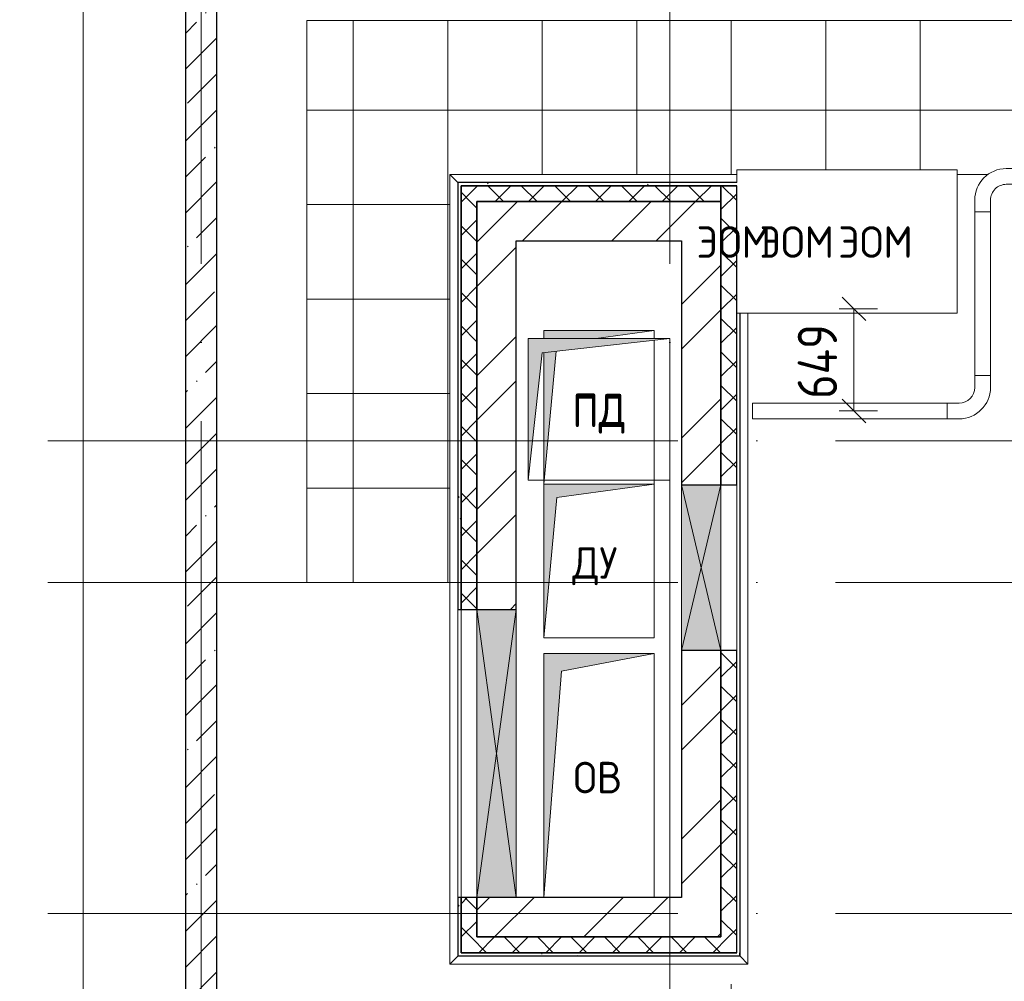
# Model space of a CAD drawing. Header units: millimetres. Extents: x -30540 to 150652, y -11730 to 123410.
# Tile 36 of 113: x 23683 to 29934, y 83269 to 89374. Entities that reach past the tile are written whole.
import ezdxf

# ---------------------------------------------------------------- set-up
doc = ezdxf.new("R2010")
doc.units = ezdxf.units.MM
doc.linetypes.add('ADSK_Линия сетки', pattern=[5000, 4000, -500, 0, -500])
for name, color, linetype, lineweight in [('A-____-____-DIMS', 7, 'Continuous', 9), ('A-____-____-DIMS-200', 7, 'Continuous', 9), ('A-____-NOTE-TEXT', 7, 'Continuous', 18), ('A-FLOR-____-OTLN', 7, 'Continuous', 18), ('A-GENM-____-OTLN', 7, 'Continuous', 18), ('A-GLAZ-____-MCUT', 7, 'Continuous', 9), ('A-GLAZ-____-OTLN', 7, 'Continuous', 18), ('A-ROOF-____-OTLN', 7, 'Continuous', 18), ('A-ROOF-____-PATT', 7, 'Continuous', 18), ('A-WALL-____-MCUT', 7, 'Continuous', 40), ('A-WALL-____-OTLN', 7, 'Continuous', 18), ('A-WALL-____-PATT', 7, 'Continuous', 40), ('E-CABL-TRAY-OTLN', 7, 'Continuous', 18), ('I-WALL-____-MCUT', 7, 'Continuous', 40), ('I-WALL-____-OTLN', 7, 'Continuous', 18), ('M-EQPM-____-OTLN', 7, 'Continuous', 18), ('S-GRID-____-OTLN', 7, 'Continuous', 9)]:
    doc.layers.add(name, color=color, linetype=linetype, lineweight=lineweight)
doc.styles.add('GOST Common', font='GOST_Common.ttf', dxfattribs={"height": 200})
doc.styles.add('GOST Common_2', font='GOST_Common.ttf', dxfattribs={"width": 0.9, "height": 250})
doc.dimstyles.new('ГОСТ_2_5_мм2', dxfattribs={"dimscale": 304.8, "dimtxt": 251.428749, "dimasz": 0.492126, "dimexe": 0.492126, "dimexo": 0.656168, "dimgap": 0.098425, "dimtad": 1, "dimdec": 0, "dimdsep": 46, "dimtxsty": 'GOST Common_2', "dimblk1": 'OBLIQUE', "dimblk2": 'OBLIQUE', "dimsah": 1, "dimcen": 0.09, "dimazin": 2, "dimtfac": 1, "dimtdec": 4, "dimtix": 1, "dimtmove": 0, "dimatfit": 3, "dimfxl": 1, "dimtvp": 1, "dimtolj": 1, "dimtzin": 0, "dimarcsym": 2})
pattern_1 = [(45, (0, 0), (-424.264, 424.264), []), (45, (0, 282.8), (-424.264, 424.264), [])]
pattern_2 = [(45, (0, 0), (-106.06602, 106.06602), []), (135, (0, 0), (-106.06602, -106.06602), [])]
pattern_3 = [(0, (0, 0), (406.4, 101.6), [6.706, -298.094, 6.706, -298.094, -1625.6]), (0, (0, 0), (406.4, 101.6), [-609.6, 6.706, -602.894, 6.706, -298.094, -711.2]), (0, (0, 0), (406.4, 101.6), [-1524, 6.706, -196.494, 6.706, -501.294]), (120, (152.4, 50.8), (-291.18818, 301.15272), [6.706, -298.094, 6.706, -298.094, -1625.6]), (120, (152.4, 50.8), (-291.18818, 301.15272), [-609.6, 6.706, -602.894, 6.706, -298.094, -711.2]), (120, (152.4, 50.8), (-291.18818, 301.15272), [-1524, 6.706, -196.494, 6.706, -501.294]), (240, (203.2, 254), (-115.21182, -402.75272), [6.706, -298.094, 6.706, -298.094, -1625.6]), (240, (203.2, 254), (-115.21182, -402.75272), [-609.6, 6.706, -602.894, 6.706, -298.094, -711.2]), (240, (203.2, 254), (-115.21182, -402.75272), [-1524, 6.706, -196.494, 6.706, -501.294])]

# ---------------------------------------------------------------- blocks, each defined once
blk = doc.blocks.new('АР_Канал вертикальный прямоугольный - ПД-6264037-Кровля ЭЛ')
at = {"layer": 'M-EQPM-____-OTLN', "lineweight": 13, "true_color": 0xe2e2e2}
h = blk.add_hatch(color=254, dxfattribs=at)
h.paths.add_polyline_path([(-350, -487.5), (-270.6, 357.4), (-350, 347.5)])
h.paths.add_polyline_path([(-350, 437.5), (-17.9, 437.5), (350, 487.5), (-350, 487.5), (-350, 462.2)])
at = {"layer": 'M-EQPM-____-OTLN', "color": 253, "lineweight": 13, "true_color": 0xaaaaaa}
for p, q in [((350, 487.5), (-350, 487.5)), ((-350, 487.5), (-350, 437.5)), ((350, 487.5), (-350, 487.5)), ((-350, 487.5), (-350, 437.5)), ((-350, 437.5), (-350, 487.5)), ((-350, 487.5), (350, 487.5)), ((-17.9, 437.5), (350, 487.5)), ((-17.9, 437.5), (350, 487.5)), ((350, 437.5), (350, 487.5)), ((350, 487.5), (350, 437.5)), ((350, -487.5), (350, 426.4)), ((350, 426.4), (350, -487.5)), ((-350, -487.5), (-270.6, 357.4)), ((-350, -487.5), (-270.6, 357.4)), ((-350, 348.6), (-350, -487.5)), ((-350, 348.6), (-350, -487.5)), ((-350, -487.5), (-350, 348.6)), ((-350, -487.5), (350, -487.5)), ((350, -487.5), (-350, -487.5))]:
    blk.add_line(p, q, dxfattribs=at)
blk = doc.blocks.new('АР_Канал вертикальный прямоугольный - ДУ-6784486-Кровля ЭЛ')
at = {"layer": 'M-EQPM-____-OTLN', "lineweight": 13, "true_color": 0xe2e2e2}
blk.add_hatch(color=254, dxfattribs=at).paths.add_polyline_path([(-350, -487.5), (-266.25, 403.75), (350, 487.5), (-350, 487.5)])
at = {"layer": 'M-EQPM-____-OTLN', "color": 253, "lineweight": 13, "true_color": 0xaaaaaa}
for p, q in [((350, 487.5), (-350, 487.5)), ((-350, 487.5), (-350, -487.5)), ((350, 487.5), (-350, 487.5)), ((-350, 487.5), (-350, -487.5)), ((-350, -487.5), (-350, 487.5)), ((-350, 487.5), (350, 487.5)), ((-266.25, 403.75), (350, 487.5)), ((-266.25, 403.75), (350, 487.5)), ((350, -487.5), (350, 487.5)), ((350, 487.5), (350, -487.5)), ((-350, -487.5), (-266.25, 403.75)), ((-350, -487.5), (-266.25, 403.75)), ((-350, -487.5), (350, -487.5)), ((350, -487.5), (-350, -487.5))]:
    blk.add_line(p, q, dxfattribs=at)
blk = doc.blocks.new('АР_Канал вертикальный прямоугольный - ОВ-6784438-Кровля ЭЛ')
at = {"layer": 'M-EQPM-____-OTLN', "lineweight": 13, "true_color": 0xe2e2e2}
blk.add_hatch(color=254, dxfattribs=at).paths.add_polyline_path([(-350, -775), (-237.5, 662.5), (350, 775), (-350, 775), (-350, 100)])
at = {"layer": 'M-EQPM-____-OTLN', "color": 253, "lineweight": 13, "true_color": 0xaaaaaa}
for p, q in [((350, 775), (-350, 775)), ((-350, 775), (-350, -775)), ((350, 775), (-350, 775)), ((-350, 775), (-350, -775)), ((-350, -775), (-350, 775)), ((-350, 775), (350, 775)), ((-237.5, 662.5), (350, 775)), ((-237.5, 662.5), (350, 775)), ((350, -775), (350, 775)), ((350, 775), (350, -775)), ((-350, -775), (-237.5, 662.5)), ((-350, -775), (-237.5, 662.5))]:
    blk.add_line(p, q, dxfattribs=at)
blk = doc.blocks.new('АР_Канал вертикальный прямоугольный - ПД-7819269-Кровля ЭЛ')
at = {"layer": 'M-EQPM-____-OTLN', "lineweight": 13, "true_color": 0xe2e2e2}
blk.add_hatch(color=254, dxfattribs=at).paths.add_polyline_path([(-450, -450), (-360, 360), (450, 450), (-450, 450)])
at = {"layer": 'M-EQPM-____-OTLN', "color": 253, "lineweight": 13, "true_color": 0xaaaaaa}
for p, q in [((450, 450), (-450, 450)), ((-450, 450), (-450, -450)), ((-450, -450), (-450, 450)), ((-450, 450), (450, 450)), ((-360, 360), (450, 450)), ((-360, 360), (450, 450)), ((450, 450), (450, -450)), ((-450, -450), (-360, 360)), ((-450, -450), (-360, 360)), ((450, -450), (-450, -450))]:
    blk.add_line(p, q, dxfattribs=at)
blk = doc.blocks.new('АР_Отверстие прямоугольное - ОВВ-7767586-Кровля ЭЛ')
at = {"layer": 'A-GLAZ-____-OTLN', "lineweight": 13, "true_color": 0xf0f0f0}
blk.add_hatch(color=7, dxfattribs=at).paths.add_polyline_path([(-790, -125), (1040, -125), (1040, 125), (-790, 125)])
at = {"layer": 'A-GLAZ-____-MCUT', "color": 253, "lineweight": 15, "true_color": 0xaaaaaa}
for p, q in [((-790, 125), (-790, -125)), ((1040, 125), (1040, -125))]:
    blk.add_line(p, q, dxfattribs=at)
at = {"layer": 'A-GLAZ-____-OTLN', "color": 253, "lineweight": 5, "true_color": 0xaaaaaa}
for p, q in [((1040, 125), (-790, -125)), ((-790, 125), (1040, -125))]:
    blk.add_line(p, q, dxfattribs=at)
at = {"layer": 'A-GLAZ-____-OTLN', "color": 253, "lineweight": 13, "true_color": 0xaaaaaa}
for p, q in [((1040, 125), (-790, 125)), ((-790, 125), (-790, -125)), ((1040, -125), (1040, 125)), ((-790, -125), (1040, -125))]:
    blk.add_line(p, q, dxfattribs=at)
blk = doc.blocks.new('АР_Отверстие прямоугольное - ОВВ-7348733-Кровля ЭЛ')
at = {"layer": 'A-GLAZ-____-OTLN', "lineweight": 13, "true_color": 0xf0f0f0}
blk.add_hatch(color=7, dxfattribs=at).paths.add_polyline_path([(650, -125), (650, 125), (-400, 125), (-400, -125)])
at = {"layer": 'A-GLAZ-____-MCUT', "color": 253, "lineweight": 15, "true_color": 0xaaaaaa}
for p, q in [((-400, 125), (-400, -125)), ((650, 125), (650, -125))]:
    blk.add_line(p, q, dxfattribs=at)
at = {"layer": 'A-GLAZ-____-OTLN', "color": 253, "lineweight": 5, "true_color": 0xaaaaaa}
for p, q in [((650, 125), (-400, -125)), ((-400, 125), (650, -125))]:
    blk.add_line(p, q, dxfattribs=at)
at = {"layer": 'A-GLAZ-____-OTLN', "color": 253, "lineweight": 13, "true_color": 0xaaaaaa}
for p, q in [((650, 125), (-400, 125)), ((-400, 125), (-400, -125)), ((650, -125), (650, 125)), ((-400, -125), (650, -125))]:
    blk.add_line(p, q, dxfattribs=at)
blk = doc.blocks.new('_GM_Dt-St-D_Фартук гнутый из оцинкованной стали_Пристенный_Тип 1__c-верхняя кромка с отгибом_ - ФС-1_3_50х70У100-1_5_t__RAL7016-7754063-Кровля ЭЛ')
at = {"layer": 'A-GENM-____-OTLN', "color": 253, "lineweight": 13, "true_color": 0xaaaaaa}
for p, q in [((0, 50), (1821.5, 50)), ((50, 0), (0, 50)), ((50, 0), (1821.5, 0)), ((50, 0), (50, -1.5))]:
    blk.add_line(p, q, dxfattribs=at)
blk = doc.blocks.new('_GM_Dt-St-D_Фартук гнутый из оцинкованной стали_Пристенный_Тип 1__c-верхняя кромка с отгибом_ - ФС-1_3_50х70У100-1_5_t__RAL7016-7754212-Кровля ЭЛ')
at = {"layer": 'A-GENM-____-OTLN', "color": 253, "lineweight": 13, "true_color": 0xaaaaaa}
for p, q in [((0, -50), (50, 0)), ((50, 1.5), (50, 0)), ((4963, 0), (50, 0)), ((4963, 0), (4963, 1.5)), ((4963, 0), (5013, -50)), ((5013, -50), (0, -50))]:
    blk.add_line(p, q, dxfattribs=at)
blk = doc.blocks.new('_GM_Dt-St-D_Фартук гнутый из оцинкованной стали_Пристенный_Тип 1__c-верхняя кромка с отгибом_ - ФС-1_3_50х70У100-1_5_t__RAL7016-V43-Кровля ЭЛ')
at = {"layer": 'A-GENM-____-OTLN', "color": 253, "lineweight": 13, "true_color": 0xaaaaaa}
for p, q in [((50, 1.5), (50, 0)), ((1843, 0), (50, 0)), ((1843, 0), (1843, 1.5)), ((1843, 0), (1893, -50)), ((0, -50), (50, 0)), ((1893, -50), (0, -50))]:
    blk.add_line(p, q, dxfattribs=at)
blk = doc.blocks.new('_GM_Dt-St-D_Фартук гнутый из оцинкованной стали_Пристенный_Тип 1__c-верхняя кромка с отгибом_ - ФС-1_3_50х70У100-1_5_t__RAL7016-7590441-Кровля ЭЛ')
at = {"layer": 'A-GENM-____-OTLN', "color": 253, "lineweight": 13, "true_color": 0xaaaaaa}
for p, q in [((80, 50), (4211.5, 50)), ((80, 0), (4161.5, 0)), ((4211.5, 50), (4161.5, 0)), ((4161.5, -1.5), (4161.5, 0)), ((80, -1.5), (4140, -1.5))]:
    blk.add_line(p, q, dxfattribs=at)
blk = doc.blocks.new('Наметкина 10_РД_АР_К2_отсоединено_rvt-1-Кровля ЭЛ')
at = {"layer": 'A-ROOF-____-PATT', "lineweight": 5, "true_color": 0xaaaaaa}
h = blk.add_hatch(dxfattribs=at)
h.set_pattern_fill('FP_14', color=253, style=0, pattern_type=2)
h.set_pattern_definition([(0, (0, 0), (0, 600), []), (90, (0, 0), (-600, 4e-14), [])])
h.paths.add_polyline_path([(27769, 76550), (31760.3, 76550), (31760.3, 78250), (42335.3, 78250), (42335.3, 79150), (41035.3, 79150), (41035.3, 82970), (36860.3, 82970), (36860.3, 83378.5), (36788.8, 83378.5), (36788.8, 88221.5), (36860.3, 88221.5), (36860.3, 89378.5), (35063.8, 89378.5), (35063.8, 94501.5), (35113.8, 94451.5), (35115.3, 96920), (35655.3, 96920), (35655.3, 98020), (33835.3, 98020), (33835.3, 89370), (33814.9, 89370), (33814.9, 88528.9), (33809.9, 88484.4), (33795.1, 88442.1), (33771.3, 88404.2), (33758.6, 88391.5), (35360.3, 88391.5), (35360.3, 84915), (34135.3, 84915), (34135.3, 83540.9), (34235.3, 83540.9), (34235.3, 83550), (34535.3, 83550), (34535.3, 83540.9), (35960.3, 83540.9), (35960.3, 82070), (37068.8, 82070), (37068.8, 82141.5), (39481.8, 82141.5), (39481.8, 82070), (40135.3, 82070), (40135.3, 79150), (30710.3, 79150), (30710.3, 77150), (28710.3, 77150), (28710.3, 83250), (27710.3, 83250), (27710.3, 76550)])
h.paths.add_polyline_path([(40705.3, 81550), (40435.3, 81550), (40435.3, 81850), (40735.3, 81850), (40735.3, 81550)])
h.paths.add_polyline_path([(37986.9, 82070), (39410.3, 82070), (39410.3, 82090), (37120.3, 82090), (37120.3, 82070), (37240.3, 82070)])
h.paths.add_polyline_path([(26413.8, 85800), (26413.8, 88391.5), (28235.3, 88391.5), (28235.3, 88420), (29635.3, 88420), (29635.3, 88391.5), (29832.2, 88391.5), (29860.2, 88409.1), (29902.4, 88423.9), (29946.9, 88428.9), (33614.9, 88428.9), (33645.8, 88433.8), (33673.7, 88448), (33695.8, 88470.1), (33710, 88498), (33714.9, 88528.9), (33714.9, 89370), (25505.3, 89370), (25505.3, 85800)])
h.paths.add_polyline_path([(35720.3, 87975), (35470.3, 87975), (35470.3, 88225), (35720.3, 88225), (35720.3, 88200)])
h.paths.add_polyline_path([(36860.3, 88150), (36860.3, 88170), (36840.3, 88170), (36840.3, 88150)])
h.paths.add_polyline_path([(35695.3, 88975), (35470.3, 88975), (35470.3, 89225), (35720.3, 89225), (35720.3, 88975)])
at = {"layer": 'A-WALL-____-PATT', "lineweight": 5, "true_color": 0xaaaaaa}
h = blk.add_hatch(dxfattribs=at)
h.set_pattern_fill('FP_11', color=253, style=0, pattern_type=2)
h.set_pattern_definition([(45, (0, 0), (-228.0985, 228.0985), []), (45, (228.1, 0), (-228.0985, 228.0985), [403.225, -80.645, 6.706, -73.939])])
h.paths.add_polyline_path([(24935.3, 75550), (24935.3, 89800), (24735.3, 89800), (24735.3, 75550)])
h = blk.add_hatch(dxfattribs=at)
h.set_pattern_fill('FP_16', color=253, style=0, pattern_type=2)
h.set_pattern_definition(pattern_3)
h.paths.add_polyline_path([(28235.3, 88320), (28235.3, 88340), (26465.3, 88340), (26465.3, 88320), (27769, 88320)])
h = blk.add_hatch(dxfattribs=at)
h.set_pattern_fill('FP_16', color=253, style=0, pattern_type=2)
h.set_pattern_definition(pattern_3)
h.paths.add_polyline_path([(26465.3, 83450), (26485.3, 83450), (26485.3, 83800), (26465.3, 83800)])
h.paths.add_polyline_path([(26485.3, 85630), (26485.3, 88320), (26465.3, 88320), (26465.3, 85630)])
h = blk.add_hatch(dxfattribs=at)
h.set_pattern_fill('FP_13', color=253, style=0, pattern_type=2)
h.set_pattern_definition(pattern_2)
h.paths.add_polyline_path([(28135.3, 88220), (28135.3, 88320), (26485.3, 88320), (26485.3, 88220), (27769, 88220)])
h = blk.add_hatch(dxfattribs=at)
h.set_pattern_fill('FP_13', color=253, style=0, pattern_type=2)
h.set_pattern_definition(pattern_2)
h.paths.add_polyline_path([(28235.3, 83550), (28235.3, 85370), (28135.3, 85370), (28135.3, 83550)])
h.paths.add_polyline_path([(28235.3, 86420), (28235.3, 88320), (28135.3, 88320), (28135.3, 86420)])
h = blk.add_hatch(dxfattribs=at)
h.set_pattern_fill('FP_13', color=253, style=0, pattern_type=2)
h.set_pattern_definition(pattern_2)
h.paths.add_polyline_path([(26485.3, 83550), (26585.3, 83550), (26585.3, 83800), (26485.3, 83800)])
h.paths.add_polyline_path([(26585.3, 85630), (26585.3, 88220), (26485.3, 88220), (26485.3, 85630)])
h = blk.add_hatch(dxfattribs=at)
h.set_pattern_fill('FP_12', color=253, style=0, pattern_type=2)
h.set_pattern_definition(pattern_1)
h.paths.add_polyline_path([(27885.3, 87970), (27885.3, 88220), (26585.3, 88220), (26585.3, 87970), (27769, 87970)])
h = blk.add_hatch(dxfattribs=at)
h.set_pattern_fill('FP_12', color=253, style=0, pattern_type=2)
h.set_pattern_definition(pattern_1)
h.paths.add_polyline_path([(28135.3, 83800), (28135.3, 85370), (27885.3, 85370), (27885.3, 83800)])
h.paths.add_polyline_path([(28135.3, 86420), (28135.3, 88220), (27885.3, 88220), (27885.3, 86420)])
h = blk.add_hatch(dxfattribs=at)
h.set_pattern_fill('FP_12', color=253, style=0, pattern_type=2)
h.set_pattern_definition(pattern_1)
h.paths.add_polyline_path([(26835.3, 85630), (26835.3, 87970), (26585.3, 87970), (26585.3, 85630)])
h = blk.add_hatch(dxfattribs=at)
h.set_pattern_fill('FP_12', color=253, style=0, pattern_type=2)
h.set_pattern_definition(pattern_1)
h.paths.add_polyline_path([(27769, 83550), (28135.3, 83550), (28135.3, 83800), (26585.3, 83800), (26585.3, 83550)])
h = blk.add_hatch(dxfattribs=at)
h.set_pattern_fill('FP_13', color=253, style=0, pattern_type=2)
h.set_pattern_definition(pattern_2)
h.paths.add_polyline_path([(27769, 83450), (28235.3, 83450), (28235.3, 83550), (26485.3, 83550), (26485.3, 83450)])
h = blk.add_hatch(dxfattribs=at)
h.set_pattern_fill('FP_16', color=253, style=0, pattern_type=2)
h.set_pattern_definition(pattern_3)
h.paths.add_polyline_path([(27769, 83430), (28255.3, 83430), (28255.3, 83450), (26465.3, 83450), (26465.3, 83430)])
at = {"layer": 'A-FLOR-____-OTLN', "color": 253, "lineweight": 13, "true_color": 0xaaaaaa}
blk.add_line((24085.3, 121035.7), (24085.3, 74700), dxfattribs=at)
at = {"layer": 'A-ROOF-____-OTLN', "color": 253, "lineweight": 13, "true_color": 0xaaaaaa}
for p, q in [((33714.9, 89370), (25505.3, 89370)), ((25505.3, 85800), (25505.3, 89370)), ((28235.3, 88340), (28235.3, 88420)), ((28235.3, 88420), (29635.3, 88420)), ((29635.3, 88420), (29635.3, 87510)), ((29832.2, 88391.5), (29635.3, 88391.5)), ((29635.3, 87510), (28235.3, 87510)), ((25505.3, 85800), (26413.8, 85800))]:
    blk.add_line(p, q, dxfattribs=at)
at = {"layer": 'A-WALL-____-MCUT', "color": 253, "lineweight": 30, "true_color": 0xaaaaaa}
for p, q in [((24735.3, 89800), (24735.3, 75550)), ((24935.3, 80880), (24935.3, 89800)), ((28235.3, 88340), (26465.3, 88340)), ((26465.3, 88340), (26465.3, 88320)), ((26465.3, 88320), (26465.3, 85630)), ((28135.3, 88320), (26485.3, 88320)), ((26485.3, 88320), (26485.3, 88220)), ((26485.3, 88320), (28235.3, 88320)), ((26485.3, 85630), (26485.3, 88320)), ((28135.3, 88320), (28135.3, 86420)), ((28235.3, 88320), (28135.3, 88320)), ((28135.3, 88220), (28135.3, 88320)), ((28235.3, 86420), (28235.3, 88320)), ((26485.3, 88220), (26485.3, 85630)), ((26585.3, 85630), (26585.3, 88220)), ((26585.3, 88220), (28135.3, 88220)), ((28135.3, 86420), (28235.3, 86420)), ((26465.3, 85630), (26485.3, 85630)), ((26485.3, 85630), (26585.3, 85630)), ((28135.3, 85370), (28135.3, 83550)), ((28235.3, 85370), (28135.3, 85370)), ((28235.3, 83550), (28235.3, 85370)), ((26485.3, 83800), (26465.3, 83800)), ((26465.3, 83800), (26465.3, 83450)), ((26585.3, 83800), (26485.3, 83800)), ((26485.3, 83800), (26485.3, 83550)), ((26485.3, 83450), (26485.3, 83800)), ((26585.3, 83550), (26585.3, 83800)), ((26485.3, 83550), (26485.3, 83450)), ((28135.3, 83550), (26585.3, 83550)), ((28235.3, 83450), (28235.3, 83550)), ((26465.3, 83450), (26465.3, 83430)), ((26465.3, 83430), (28255.3, 83430)), ((26485.3, 83450), (28235.3, 83450)), ((28235.3, 83450), (26485.3, 83450)), ((28255.3, 83430), (28255.3, 83450))]:
    blk.add_line(p, q, dxfattribs=at)
at = {"layer": 'A-WALL-____-OTLN', "color": 253, "lineweight": 13, "true_color": 0xaaaaaa}
for p, q in [((28135.3, 85370), (28135.3, 86420)), ((28235.3, 86420), (28235.3, 85370)), ((26465.3, 83800), (26465.3, 85630)), ((26485.3, 85630), (26585.3, 85630)), ((26485.3, 83800), (26485.3, 85630)), ((26485.3, 85630), (26485.3, 83800)), ((26585.3, 85630), (26585.3, 83800)), ((26485.3, 83800), (26585.3, 83800))]:
    blk.add_line(p, q, dxfattribs=at)
at = {"layer": 'I-WALL-____-MCUT', "color": 253, "lineweight": 30, "true_color": 0xaaaaaa}
for p, q in [((27885.3, 88220), (26585.3, 88220)), ((26585.3, 88220), (26585.3, 87970)), ((28135.3, 88220), (27885.3, 88220)), ((28135.3, 86420), (28135.3, 88220)), ((26585.3, 87970), (26585.3, 85630)), ((26835.3, 87970), (27885.3, 87970)), ((26835.3, 85630), (26835.3, 87970)), ((27885.3, 87970), (27885.3, 86420)), ((27885.3, 86420), (28135.3, 86420)), ((26585.3, 85630), (26835.3, 85630)), ((28135.3, 85370), (27885.3, 85370)), ((27885.3, 85370), (27885.3, 83800)), ((28135.3, 83800), (28135.3, 85370)), ((26835.3, 83800), (26585.3, 83800)), ((26585.3, 83800), (26585.3, 83550)), ((27885.3, 83800), (26835.3, 83800)), ((28135.3, 83550), (28135.3, 83800)), ((26585.3, 83550), (28135.3, 83550))]:
    blk.add_line(p, q, dxfattribs=at)
at = {"layer": 'I-WALL-____-OTLN', "color": 253, "lineweight": 13, "true_color": 0xaaaaaa}
for p, q in [((27885.3, 85370), (27885.3, 86420)), ((28135.3, 86420), (28135.3, 85370)), ((26585.3, 83800), (26585.3, 85630)), ((26835.3, 85630), (26835.3, 83800)), ((26835.3, 83800), (26585.3, 83800))]:
    blk.add_line(p, q, dxfattribs=at)
at = {"layer": 'A-GENM-____-OTLN', "color": 253, "lineweight": 13, "true_color": 0xaaaaaa}
for name, p in [('_GM_Dt-St-D_Фартук гнутый из оцинкованной стали_Пристенный_Тип 1__c-верхняя кромка с отгибом_ - ФС-1_3_50х70У100-1_5_t__RAL7016-7754063-Кровля ЭЛ', (26413.8, 88341.5)), ('_GM_Dt-St-D_Фартук гнутый из оцинкованной стали_Пристенный_Тип 1__c-верхняя кромка с отгибом_ - ФС-1_3_50х70У100-1_5_t__RAL7016-V43-Кровля ЭЛ', (26413.8, 83428.5))]:
    blk.add_blockref(name, p, dxfattribs=at)
for name, p, rotation in [('_GM_Dt-St-D_Фартук гнутый из оцинкованной стали_Пристенный_Тип 1__c-верхняя кромка с отгибом_ - ФС-1_3_50х70У100-1_5_t__RAL7016-7754212-Кровля ЭЛ', (26463.8, 88391.5), 269.999999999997), ('_GM_Dt-St-D_Фартук гнутый из оцинкованной стали_Пристенный_Тип 1__c-верхняя кромка с отгибом_ - ФС-1_3_50х70У100-1_5_t__RAL7016-7590441-Кровля ЭЛ', (28256.8, 87590), 270.000000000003)]:
    blk.add_blockref(name, p, dxfattribs=dict(at, rotation=rotation))
at = {"layer": 'A-GLAZ-____-OTLN', "color": 253, "lineweight": 13, "true_color": 0xaaaaaa}
for name, p, rotation in [('АР_Отверстие прямоугольное - ОВВ-7348733-Кровля ЭЛ', (28010.3, 86020), 269.9999999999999), ('АР_Отверстие прямоугольное - ОВВ-7767586-Кровля ЭЛ', (26710.3, 84590), 89.99999999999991)]:
    blk.add_blockref(name, p, dxfattribs=dict(at, rotation=rotation))
at = {"layer": 'M-EQPM-____-OTLN', "color": 253, "lineweight": 13, "true_color": 0xaaaaaa}
for name, p in [('АР_Канал вертикальный прямоугольный - ПД-6264037-Кровля ЭЛ', (27360.3, 86912.5)), ('АР_Канал вертикальный прямоугольный - ПД-7819269-Кровля ЭЛ', (27360.3, 86900)), ('АР_Канал вертикальный прямоугольный - ДУ-6784486-Кровля ЭЛ', (27360.3, 85937.5)), ('АР_Канал вертикальный прямоугольный - ОВ-6784438-Кровля ЭЛ', (27360.3, 84575))]:
    blk.add_blockref(name, p, dxfattribs=at)
at = {"layer": 'A-____-NOTE-TEXT', "color": 253, "lineweight": 5, "true_color": 0xaaaaaa, "char_height": 200, "attachment_point": 1, "style": 'GOST Common'}
for s, insert, width in [('ЭОМ', (27980.1, 88062.4), 625.316), ('ЭОМ', (28380.1, 88062.4), 625.316), ('ЭОМ', (28880.1, 88062.4), 625.316), ('ПД', (27191.1, 86999.7), 416.877), ('ПД', (27191.1, 86987.2), 416.877), ('ДУ', (27191.1, 86024.7), 416.877), ('ОВ', (27198.1, 84662.2), 400.844)]:
    blk.add_mtext(s, dxfattribs=dict(at, insert=insert, width=width))
blk = doc.blocks.new('M_Горизонтальный изгиб-колено для канального - Стандартное-1473406-Кровля ЭЛ')
at = {"layer": 'E-CABL-TRAY-OTLN', "color": 1, "true_color": 0xff0000}
for p, q in [((50, 225), (-50, 225)), ((-50, 225), (-50, 150)), ((50, 150), (50, 225)), ((-225, -50), (-225, 50)), ((-225, 50), (-150, 50)), ((-150, -50), (-225, -50))]:
    blk.add_line(p, q, dxfattribs=at)
for radius, end in [(200, 360), (100, 0)]:
    blk.add_arc((-150, 150), radius, 270, end, dxfattribs=at)
blk = doc.blocks.new('DIMBLOCK2-Кровля ЭЛ')
at = {"layer": 'A-____-____-DIMS-200'}
for p, q in [((28979.5, 87538.5), (28904.5, 87613.5)), ((28885.6, 87538.5), (29129.5, 87538.5)), ((28979.5, 87538.5), (28885.6, 87538.5)), ((28979.5, 87538.5), (28979.5, 86889.9)), ((28979.5, 87538.5), (29054.5, 87463.5)), ((28979.5, 86889.9), (28904.5, 86964.9)), ((28885.6, 86889.9), (29129.5, 86889.9)), ((28979.5, 86889.9), (28885.6, 86889.9)), ((28979.5, 86889.9), (29054.5, 86814.9))]:
    blk.add_line(p, q, dxfattribs=at)
at = {"layer": 'A-____-____-DIMS-200', "color": 0, "insert": (28622.8, 86967), "char_height": 250, "width": 593.201, "attachment_point": 1, "rotation": 90, "line_spacing_factor": 1.022761, "style": 'GOST Common_2'}
blk.add_mtext('649', dxfattribs=at)
blk = doc.blocks.new('_Oblique')
at = {"color": 0, "linetype": 'ByBlock', "lineweight": -2}
blk.add_line((-0.5, -0.5), (0.5, 0.5), dxfattribs=at)

msp = doc.modelspace()

# ---------------------------------------------------------------- linework, layer by layer
at = {"layer": 'E-CABL-TRAY-OTLN', "color": 1, "true_color": 0xff0000}
for p, q in [((29746.9, 88153.9), (29846.9, 88153.9)), ((29746.9, 87114.9), (29746.9, 88153.9)), ((29846.9, 87114.9), (29846.9, 88153.9)), ((29846.9, 87114.9), (29746.9, 87114.9)), ((28334.8, 86839.9), (28334.8, 86939.9)), ((28334.8, 86939.9), (29571.9, 86939.9)), ((29571.9, 86939.9), (29571.9, 86839.9)), ((28334.8, 86839.9), (29571.9, 86839.9))]:
    msp.add_line(p, q, dxfattribs=at)
at = {"layer": 'S-GRID-____-OTLN', "color": 253, "linetype": 'ADSK_Линия сетки', "true_color": 0xaaaaaa}
for p, q in [((24835.3, 67824.7), (24835.3, 122287.9)), ((27810.3, 67824.7), (27810.3, 122287.9)), ((67863.4, 86700), (12340.2, 86700)), ((67863.4, 85800), (9800.2, 85800)), ((67863.4, 83700), (9800.2, 83700))]:
    msp.add_line(p, q, dxfattribs=at)

# ---------------------------------------------------------------- block references
at = {"lineweight": 5}
msp.add_blockref('Наметкина 10_РД_АР_К2_отсоединено_rvt-1-Кровля ЭЛ', (0, 0), dxfattribs=at)
at = {"layer": 'E-CABL-TRAY-OTLN', "color": 1, "true_color": 0xff0000, "rotation": 180}
msp.add_blockref('M_Горизонтальный изгиб-колено для канального - Стандартное-1473406-Кровля ЭЛ', (29796.9, 88378.9), dxfattribs=at)
at = {"layer": 'E-CABL-TRAY-OTLN', "color": 1, "true_color": 0xff0000}
msp.add_blockref('M_Горизонтальный изгиб-колено для канального - Стандартное-1473406-Кровля ЭЛ', (29796.9, 86889.9), dxfattribs=at)

# ---------------------------------------------------------------- dimensions: what is measured, and where the dimension line sits
at = {"layer": 'A-____-____-DIMS'}
dim = msp.add_linear_dim(base=(28979.5, 86889.9), p1=(29085.6, 87538.5), p2=(29085.6, 86889.9), angle=90, dimstyle='ГОСТ_2_5_мм2', override={"dimpost": '<>', "dimfxl": 648.624917}, dxfattribs=at)
dim.commit()
dim.dimension.update_dxf_attribs({"geometry": 'DIMBLOCK2-Кровля ЭЛ', "text_midpoint": (28824.5, 87214.2)})

doc.saveas('drawing.dxf')
